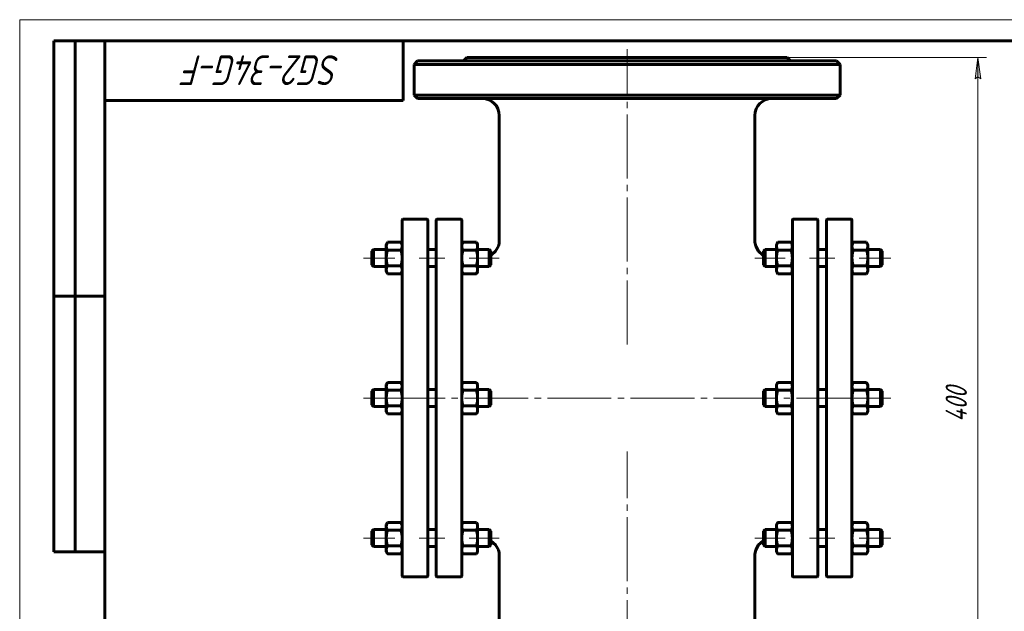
# Model space of a CAD drawing. Header units: millimetres. Extents: x 0 to 420, y -16 to 297.
# Tile 5 of 6: x 0 to 231, y 158 to 297. Entities that reach past the tile are written whole.
import ezdxf

# ---------------------------------------------------------------- set-up
doc = ezdxf.new("R2010")
doc.units = ezdxf.units.MM
for name, pattern in [('K5LT_AXLED', [19.5, 15, -1.5, 1.5, -1.5]), ('K5LT_BASIC', [0]), ('K5LT_THIN', [0])]:
    doc.linetypes.add(name, pattern=pattern)
doc.layers.add('Системный слой', color=7, linetype='Continuous')
doc.layers.add('Системный слой (1)', color=7, linetype='Continuous', true_color=0x6c6c6c)
doc.styles.add('KDIMTEXTSTYLE', font='GOST_AU.SHX', dxfattribs={"width": 0.96, "oblique": 15, "height": 5})
doc.styles.add('KTEXTSTYLE', font='GOST_AU.SHX', dxfattribs={"width": 0.96, "height": 5})
doc.dimstyles.new('KDIMSTYLE (0.40)', dxfattribs={"dimtxt": 5, "dimasz": 1, "dimexe": 2, "dimexo": 0, "dimgap": 1, "dimtad": 1, "dimlfac": 2.5, "dimtxsty": 'KDIMTEXTSTYLE', "dimsah": 1, "dimcen": 0, "dimdle": 1, "dimadec": 0, "dimazin": 0, "dimtfac": 0.667, "dimtmove": 0, "dimatfit": 3, "dimfxl": 1, "dimtvp": 1, "dimtolj": 1, "dimtzin": 0, "dimarcsym": 0})

# ---------------------------------------------------------------- blocks, each defined once
blk = doc.blocks.new('U0')
at = {"layer": 'Системный слой (1)', "linetype": 'K5LT_BASIC', "lineweight": 60}
for p, q in [((110.68, 174.49), (110.58, 174.55)), ((111.72, 173.57), (110.68, 174.49)), ((112.36, 172.4), (111.72, 173.57)), ((112.52, 171.76), (112.36, 172.4)), ((112.56, 171.43), (112.52, 171.76)), ((112.58, 171.26), (112.56, 171.43)), ((112.58, 171.18), (112.58, 171.26)), ((112.58, 171.14), (112.58, 171.18)), ((112.58, 171.12), (112.58, 171.14)), ((112.58, 171.11), (112.58, 171.12)), ((112.58, 171.1), (112.58, 171.11)), ((112.58, 171.09), (112.58, 171.1)), ((112.58, 171.1), (112.58, 171.1)), ((112.58, 171.1), (112.58, 171.1)), ((112.58, 171.1), (112.58, 171.1)), ((112.58, 171.1), (112.58, 171.1)), ((112.58, 171.1), (112.58, 171.1)), ((112.58, 171.09), (112.58, 171.09)), ((112.58, 171.09), (112.58, 171.09)), ((112.58, 171.09), (112.58, 171.09)), ((112.58, 171.09), (112.58, 171.09))]:
    blk.add_line(p, q, dxfattribs=at)
blk = doc.blocks.new('U1')
at = {"layer": 'Системный слой (1)', "linetype": 'K5LT_BASIC', "lineweight": 60}
for p, q in [((112.58, 245.09), (112.58, 245.09)), ((112.58, 245.09), (112.58, 245.09)), ((112.58, 245.09), (112.58, 245.09)), ((112.58, 245.09), (112.58, 245.09)), ((112.58, 245.09), (112.58, 245.09)), ((112.58, 245.09), (112.58, 245.09)), ((112.58, 245.09), (112.58, 245.09)), ((112.58, 245.09), (112.58, 245.09)), ((112.58, 245.09), (112.58, 245.09)), ((112.58, 245.09), (112.58, 245.08)), ((112.58, 245.08), (112.58, 245.08)), ((112.58, 245.08), (112.58, 245.07)), ((112.58, 245.07), (112.58, 245.05)), ((112.58, 245.05), (112.58, 245.01)), ((112.58, 245.01), (112.58, 244.92)), ((112.36, 243.78), (111.72, 242.62)), ((112.52, 244.43), (112.36, 243.78)), ((112.56, 244.76), (112.52, 244.43)), ((112.58, 244.92), (112.56, 244.76)), ((110.68, 241.69), (110.58, 241.63)), ((111.72, 242.62), (110.68, 241.69))]:
    blk.add_line(p, q, dxfattribs=at)
blk = doc.blocks.new('U2')
at = {"layer": 'Системный слой (1)', "linetype": 'K5LT_BASIC', "lineweight": 60}
for p, q in [((107.37, 178.55), (107.21, 178.88)), ((107.21, 178.88), (107.21, 178.88)), ((107.47, 178.25), (107.37, 178.55)), ((107.5, 177.96), (107.47, 178.25))]:
    blk.add_line(p, q, dxfattribs=at)
blk = doc.blocks.new('U3')
at = {"layer": 'Системный слой (1)', "linetype": 'K5LT_BASIC', "lineweight": 60}
for p, q in [((103.81, 178.25), (103.78, 177.96)), ((103.9, 178.55), (103.81, 178.25)), ((104.06, 178.88), (103.9, 178.55)), ((104.06, 178.88), (104.06, 178.88))]:
    blk.add_line(p, q, dxfattribs=at)
blk = doc.blocks.new('U4')
at = {"layer": 'Системный слой (1)', "linetype": 'K5LT_BASIC', "lineweight": 60}
for p, q in [((195.41, 244.07), (195.38, 243.77)), ((195.5, 244.37), (195.41, 244.07)), ((195.66, 244.7), (195.5, 244.37)), ((195.66, 244.7), (195.66, 244.7))]:
    blk.add_line(p, q, dxfattribs=at)
blk = doc.blocks.new('U5')
at = {"layer": 'Системный слой (1)', "linetype": 'K5LT_BASIC', "lineweight": 60}
for p, q in [((198.97, 244.37), (198.81, 244.7)), ((198.81, 244.7), (198.81, 244.7)), ((199.07, 244.07), (198.97, 244.37)), ((199.1, 243.77), (199.07, 244.07))]:
    blk.add_line(p, q, dxfattribs=at)
blk = doc.blocks.new('U6')
at = {"layer": 'Системный слой (1)', "linetype": 'K5LT_BASIC', "lineweight": 60}
for p, q in [((89.49, 244.69), (89.49, 244.7)), ((89.65, 244.37), (89.49, 244.69)), ((89.75, 244.07), (89.65, 244.37)), ((89.78, 243.77), (89.75, 244.07))]:
    blk.add_line(p, q, dxfattribs=at)
blk = doc.blocks.new('U7')
at = {"layer": 'Системный слой (1)', "linetype": 'K5LT_BASIC', "lineweight": 60}
for p, q in [((86.09, 244.07), (86.06, 243.77)), ((86.18, 244.37), (86.09, 244.07)), ((86.34, 244.69), (86.18, 244.37)), ((86.34, 244.7), (86.34, 244.69))]:
    blk.add_line(p, q, dxfattribs=at)
blk = doc.blocks.new('U8')
at = {"layer": 'Системный слой (1)', "linetype": 'K5LT_BASIC', "lineweight": 60}
for p, q in [((103.81, 211.16), (103.78, 210.86)), ((103.9, 211.46), (103.81, 211.16)), ((104.06, 211.79), (103.9, 211.46)), ((104.06, 211.79), (104.06, 211.79))]:
    blk.add_line(p, q, dxfattribs=at)
blk = doc.blocks.new('U9')
at = {"layer": 'Системный слой (1)', "linetype": 'K5LT_BASIC', "lineweight": 60}
for p, q in [((107.37, 211.46), (107.21, 211.79)), ((107.21, 211.79), (107.21, 211.79)), ((107.47, 211.16), (107.37, 211.46)), ((107.5, 210.86), (107.47, 211.16))]:
    blk.add_line(p, q, dxfattribs=at)
blk = doc.blocks.new('U10')
at = {"layer": 'Системный слой (1)', "linetype": 'K5LT_BASIC', "lineweight": 60}
for p, q in [((195.41, 178.25), (195.38, 177.96)), ((195.5, 178.55), (195.41, 178.25)), ((195.66, 178.88), (195.5, 178.55)), ((195.66, 178.88), (195.66, 178.88))]:
    blk.add_line(p, q, dxfattribs=at)
blk = doc.blocks.new('U11')
at = {"layer": 'Системный слой (1)', "linetype": 'K5LT_BASIC', "lineweight": 60}
for p, q in [((198.97, 178.55), (198.81, 178.88)), ((198.81, 178.88), (198.81, 178.88)), ((199.07, 178.25), (198.97, 178.55)), ((199.1, 177.96), (199.07, 178.25))]:
    blk.add_line(p, q, dxfattribs=at)
blk = doc.blocks.new('U12')
at = {"layer": 'Системный слой (1)', "linetype": 'K5LT_BASIC', "lineweight": 60}
for p, q in [((103.81, 244.07), (103.78, 243.77)), ((103.9, 244.37), (103.81, 244.07)), ((104.06, 244.7), (103.9, 244.37)), ((104.06, 244.7), (104.06, 244.7))]:
    blk.add_line(p, q, dxfattribs=at)
blk = doc.blocks.new('U13')
at = {"layer": 'Системный слой (1)', "linetype": 'K5LT_BASIC', "lineweight": 60}
for p, q in [((107.37, 244.37), (107.21, 244.7)), ((107.21, 244.7), (107.21, 244.7)), ((107.47, 244.07), (107.37, 244.37)), ((107.5, 243.77), (107.47, 244.07))]:
    blk.add_line(p, q, dxfattribs=at)
blk = doc.blocks.new('U14')
at = {"layer": 'Системный слой (1)', "linetype": 'K5LT_BASIC', "lineweight": 60}
for p, q in [((89.65, 178.55), (89.49, 178.88)), ((89.49, 178.88), (89.49, 178.88)), ((89.75, 178.25), (89.65, 178.55)), ((89.78, 177.96), (89.75, 178.25))]:
    blk.add_line(p, q, dxfattribs=at)
blk = doc.blocks.new('U15')
at = {"layer": 'Системный слой (1)', "linetype": 'K5LT_BASIC', "lineweight": 60}
for p, q in [((86.09, 178.25), (86.06, 177.96)), ((86.18, 178.55), (86.09, 178.25)), ((86.34, 178.88), (86.18, 178.55)), ((86.34, 178.88), (86.34, 178.88))]:
    blk.add_line(p, q, dxfattribs=at)
blk = doc.blocks.new('U16')
at = {"layer": 'Системный слой (1)', "linetype": 'K5LT_BASIC', "lineweight": 60}
for p, q in [((89.65, 211.46), (89.49, 211.79)), ((89.49, 211.79), (89.49, 211.79)), ((89.75, 211.16), (89.65, 211.46)), ((89.78, 210.87), (89.75, 211.16))]:
    blk.add_line(p, q, dxfattribs=at)
blk = doc.blocks.new('U17')
at = {"layer": 'Системный слой (1)', "linetype": 'K5LT_BASIC', "lineweight": 60}
for p, q in [((86.09, 211.16), (86.06, 210.87)), ((86.18, 211.46), (86.09, 211.16)), ((86.34, 211.79), (86.18, 211.46)), ((86.34, 211.79), (86.34, 211.79))]:
    blk.add_line(p, q, dxfattribs=at)
blk = doc.blocks.new('U18')
at = {"layer": 'Системный слой (1)', "linetype": 'K5LT_BASIC', "lineweight": 60}
for p, q in [((195.41, 211.16), (195.38, 210.86)), ((195.5, 211.46), (195.41, 211.16)), ((195.66, 211.79), (195.5, 211.46)), ((195.66, 211.79), (195.66, 211.79))]:
    blk.add_line(p, q, dxfattribs=at)
blk = doc.blocks.new('U19')
at = {"layer": 'Системный слой (1)', "linetype": 'K5LT_BASIC', "lineweight": 60}
for p, q in [((198.97, 211.46), (198.81, 211.79)), ((198.81, 211.79), (198.81, 211.79)), ((199.07, 211.16), (198.97, 211.46)), ((199.1, 210.86), (199.07, 211.16))]:
    blk.add_line(p, q, dxfattribs=at)
blk = doc.blocks.new('U20')
at = {"layer": 'Системный слой (1)', "linetype": 'K5LT_BASIC', "lineweight": 60}
for p, q in [((172.8, 172.4), (173.44, 173.57)), ((173.44, 173.57), (174.47, 174.49)), ((174.47, 174.49), (174.58, 174.55)), ((172.58, 171.26), (172.59, 171.43)), ((172.58, 171.18), (172.58, 171.26)), ((172.58, 171.14), (172.58, 171.18)), ((172.58, 171.12), (172.58, 171.14)), ((172.58, 171.11), (172.58, 171.12)), ((172.58, 171.1), (172.58, 171.11)), ((172.58, 171.09), (172.58, 171.1)), ((172.58, 171.1), (172.58, 171.1)), ((172.58, 171.1), (172.58, 171.1)), ((172.58, 171.1), (172.58, 171.1)), ((172.58, 171.1), (172.58, 171.1)), ((172.58, 171.1), (172.58, 171.1)), ((172.58, 171.09), (172.58, 171.09)), ((172.58, 171.09), (172.58, 171.09)), ((172.58, 171.09), (172.58, 171.09)), ((172.58, 171.09), (172.58, 171.09)), ((172.59, 171.43), (172.63, 171.76)), ((172.63, 171.76), (172.8, 172.4))]:
    blk.add_line(p, q, dxfattribs=at)
blk = doc.blocks.new('U21')
at = {"layer": 'Системный слой (1)', "linetype": 'K5LT_BASIC', "lineweight": 60}
for p, q in [((172.58, 245.09), (172.58, 245.09)), ((172.58, 245.09), (172.58, 245.09)), ((172.58, 245.09), (172.58, 245.09)), ((172.58, 245.09), (172.58, 245.09)), ((172.58, 245.09), (172.58, 245.09)), ((172.58, 245.09), (172.58, 245.09)), ((172.58, 245.09), (172.58, 245.09)), ((172.58, 245.09), (172.58, 245.09)), ((172.58, 245.09), (172.58, 245.09)), ((172.58, 245.09), (172.58, 245.08)), ((172.58, 245.08), (172.58, 245.08)), ((172.58, 245.08), (172.58, 245.07)), ((172.58, 245.07), (172.58, 245.05)), ((172.58, 245.05), (172.58, 245.01)), ((172.58, 245.01), (172.58, 244.92)), ((172.58, 244.92), (172.59, 244.76)), ((172.59, 244.76), (172.63, 244.43)), ((172.63, 244.43), (172.8, 243.78)), ((172.8, 243.78), (173.44, 242.62)), ((173.44, 242.62), (174.47, 241.69)), ((174.47, 241.69), (174.58, 241.63))]:
    blk.add_line(p, q, dxfattribs=at)
blk = doc.blocks.new('D0')
at = {"layer": 'Системный слой (1)'}
for points in [[(225.59, 283.09), (224.94, 288.09), (224.28, 283.09), (224.94, 283.59)], [(224.94, 128.09), (225.59, 133.09), (224.94, 132.59), (224.28, 133.09)]]:
    blk.add_hatch(color=256, dxfattribs=at).paths.add_polyline_path(points)
at = {"layer": 'Системный слой (1)', "linetype": 'K5LT_THIN', "lineweight": 18}
for p, q in [((142.58, 288.09), (226.94, 288.09)), ((224.28, 283.09), (224.94, 288.09)), ((224.94, 288.09), (225.59, 283.09)), ((224.94, 283.59), (224.28, 283.09)), ((225.59, 283.09), (224.94, 283.59)), ((224.94, 128.09), (224.28, 133.09)), ((224.28, 133.09), (224.94, 132.59)), ((224.94, 132.59), (225.59, 133.09)), ((225.59, 133.09), (224.94, 128.09)), ((142.58, 128.09), (226.94, 128.09))]:
    blk.add_line(p, q, dxfattribs=at)
blk.add_wipeout([(223.94, 202.49), (216.55, 202.49), (216.55, 213.25), (223.94, 213.25)]).dxf.layer = 'Системный слой (1)'
blk.add_line((224.94, 288.09), (224.94, 128.09), dxfattribs=at)
at = {"layer": 'Системный слой (1)', "insert": (217.35, 202.49), "char_height": 5, "attachment_point": 1, "rotation": 90, "style": 'KTEXTSTYLE'}
blk.add_mtext('\\H5.0;\\W1.000;\\Q15;\\Q15;\\W0.960;400', dxfattribs=at)
blk = doc.blocks.new('KDIMARROW_01')
at = {"layer": 'Системный слой'}
blk.add_hatch(color=0, dxfattribs=at).paths.add_polyline_path([(-5, -0.66), (0, 0), (-5, 0.66), (-4.5, 0)])
at = {"layer": 'Системный слой', "color": 0, "linetype": 'K5LT_THIN', "lineweight": 18}
for p, q in [((-4.5, 0), (-5, 0.66)), ((-5, 0.66), (0, 0)), ((0, 0), (-5, -0.66)), ((-5, -0.66), (-4.5, 0))]:
    blk.add_line(p, q, dxfattribs=at)
at = {"layer": 'Системный слой (1)', "color": 0, "linetype": 'K5LT_THIN', "lineweight": 18}
blk.add_line((315.21, 208.09), (314.81, 208.09), dxfattribs=at)
blk = doc.blocks.new('U90')
at = {"linetype": 'K5LT_THIN', "lineweight": 18}
for p, q in [((0, 0), (0, 297)), ((0, 297), (420, 297))]:
    blk.add_line(p, q, dxfattribs=at)
at = {"linetype": 'K5LT_BASIC', "lineweight": 60}
for p, q in [((8, 172), (8, 292)), ((20, 292), (8, 292)), ((13, 172), (13, 292)), ((20, 5), (20, 292)), ((20, 292), (415, 292)), ((90, 292), (90, 278)), ((90, 278), (20, 278)), ((20, 232), (8, 232)), ((20, 172), (8, 172))]:
    blk.add_line(p, q, dxfattribs=at)
at = {"insert": (75.26, 281.64), "char_height": 7, "attachment_point": 1, "rotation": 180, "style": 'KTEXTSTYLE'}
blk.add_mtext('\\H5.0;\\W1.000;\\Q15;\\Q15;\\W0.960;\\H7.00;SG2-34G-F', dxfattribs=at)

msp = doc.modelspace()

# ---------------------------------------------------------------- linework, layer by layer
at = {"layer": 'Системный слой (1)', "linetype": 'K5LT_AXLED', "lineweight": 18}
for p, q in [((142.5786, 220.6869), (142.5786, 290.0924)), ((88.0586, 241.0013), (80.6786, 241.0013)), ((99.7786, 241.0013), (93.7786, 241.0013)), ((112.5786, 241.0013), (105.4986, 241.0013)), ((191.3786, 241.0013), (185.3786, 241.0013)), ((88.0586, 208.0924), (80.6786, 208.0924)), ((88.0586, 175.1834), (80.6786, 175.1834)), ((99.7786, 175.1834), (93.7786, 175.1834)), ((112.5786, 175.1834), (105.4986, 175.1834)), ((179.6586, 175.1834), (172.5786, 175.1834)), ((191.3786, 175.1834), (185.3786, 175.1834)), ((204.4786, 175.1834), (197.0986, 175.1834))]:
    msp.add_line(p, q, dxfattribs=at)
at = {"layer": 'Системный слой (1)', "linetype": 'K5LT_BASIC', "lineweight": 60}
for p, q in [((93.3786, 287.2924), (92.5786, 286.4924)), ((93.3786, 287.2924), (191.7786, 287.2924)), ((104.9786, 288.0924), (104.1786, 287.2924)), ((104.9786, 288.0924), (180.1786, 288.0924)), ((180.1786, 288.0924), (180.9786, 287.2924)), ((191.7786, 287.2924), (192.5786, 286.4924)), ((92.5786, 279.2924), (92.5786, 286.4924)), ((92.5786, 286.4924), (192.5786, 286.4924)), ((192.5786, 279.2924), (192.5786, 286.4924)), ((93.3786, 278.4924), (92.5786, 279.2924)), ((192.5786, 279.2924), (92.5786, 279.2924)), ((93.3786, 278.4924), (191.7786, 278.4924)), ((191.7786, 278.4924), (192.5786, 279.2924)), ((112.5788, 245.0922), (112.5786, 274.4924)), ((172.5784, 245.0922), (172.5786, 274.4924)), ((89.7786, 166.2924), (89.7786, 249.8924)), ((89.9786, 250.0924), (95.5786, 250.0924)), ((95.7786, 249.8924), (95.7786, 166.2924)), ((97.7786, 166.2924), (97.7786, 249.8924)), ((103.5786, 250.0924), (97.9786, 250.0924)), ((103.7786, 249.8924), (103.7786, 166.2924)), ((181.3786, 249.8924), (181.3786, 166.2924)), ((187.1786, 250.0924), (181.5786, 250.0924)), ((187.3786, 166.2924), (187.3786, 249.8924)), ((189.3786, 249.8924), (189.3786, 166.2924)), ((189.5786, 250.0924), (195.1786, 250.0924)), ((195.3786, 166.2924), (195.3786, 249.8924)), ((82.6786, 242.6013), (83.0786, 243.0013)), ((83.0786, 243.0013), (83.0786, 239.0013)), ((83.0786, 243.0013), (86.0586, 243.0013)), ((86.0586, 244.2013), (86.3434, 244.6946)), ((86.0586, 243.774), (86.0586, 244.2013)), ((86.0586, 241.0041), (86.0586, 243.774)), ((86.3444, 244.6964), (89.4928, 244.6964)), ((86.3444, 242.8516), (89.4928, 242.8516)), ((89.7786, 244.2013), (89.4939, 244.6946)), ((95.7786, 243.0013), (97.7786, 243.0013)), ((103.7786, 244.2013), (104.0637, 244.6952)), ((104.0644, 244.6964), (107.2128, 244.6964)), ((104.0644, 242.8508), (107.2128, 242.8508)), ((107.4986, 244.2013), (107.2135, 244.6951)), ((107.4986, 244.2013), (107.4986, 243.7736)), ((107.4986, 243.7736), (107.4986, 241.0033)), ((107.4986, 243.0013), (110.1786, 243.0013)), ((110.5786, 242.6013), (110.1786, 243.0013)), ((110.1786, 239.0013), (110.1786, 243.0013)), ((174.5786, 242.6013), (174.9786, 243.0013)), ((174.9786, 239.0013), (174.9786, 243.0013)), ((174.9786, 243.0013), (177.6586, 243.0013)), ((177.6586, 244.2013), (177.9444, 244.6964)), ((177.6586, 243.7726), (177.6586, 244.2013)), ((177.6586, 241.0013), (177.6586, 243.7726)), ((177.9444, 244.6964), (181.0928, 244.6964)), ((177.9444, 242.8489), (181.0928, 242.8489)), ((181.3786, 244.2013), (181.0928, 244.6964)), ((187.3786, 243.0013), (189.3786, 243.0013)), ((195.3786, 244.2013), (195.6639, 244.6955)), ((195.6644, 244.6964), (198.8128, 244.6964)), ((195.6644, 242.8503), (198.8128, 242.8503)), ((199.0986, 244.2013), (198.8134, 244.6955)), ((199.0986, 244.2013), (199.0986, 243.7733)), ((199.0986, 243.7733), (199.0986, 241.0028)), ((199.0986, 243.0013), (202.0786, 243.0013)), ((202.0786, 243.0013), (202.0786, 239.0013)), ((202.4786, 242.6013), (202.0786, 243.0013)), ((82.6786, 239.4013), (82.6786, 242.6013)), ((86.0586, 238.2315), (86.0586, 241.0041)), ((107.4986, 241.0033), (107.4986, 238.231)), ((110.5786, 242.6013), (110.5786, 239.4013)), ((174.5786, 242.6013), (174.5786, 239.4013)), ((177.6586, 238.2301), (177.6586, 241.0013)), ((199.0986, 241.0028), (199.0986, 238.2308)), ((202.4786, 239.4013), (202.4786, 242.6013)), ((82.6786, 239.4013), (83.0786, 239.0013)), ((83.0786, 239.0013), (86.0586, 239.0013)), ((86.0586, 237.8013), (86.0586, 238.2315)), ((86.3444, 239.1566), (89.4928, 239.1566)), ((95.7786, 239.0013), (97.7786, 239.0013)), ((104.0644, 239.1557), (107.2128, 239.1557)), ((107.4986, 239.0013), (110.1786, 239.0013)), ((107.4986, 238.231), (107.4986, 237.8013)), ((110.5786, 239.4013), (110.1786, 239.0013)), ((174.5786, 239.4013), (174.9786, 239.0013)), ((174.9786, 239.0013), (177.6586, 239.0013)), ((177.6586, 237.8013), (177.6586, 238.2301)), ((177.9444, 239.1538), (181.0928, 239.1538)), ((187.3786, 239.0013), (189.3786, 239.0013)), ((195.6644, 239.1553), (198.8128, 239.1553)), ((199.0986, 239.0013), (202.0786, 239.0013)), ((199.0986, 238.2308), (199.0986, 237.8013)), ((202.4786, 239.4013), (202.0786, 239.0013)), ((86.0586, 237.8013), (86.3434, 237.3081)), ((86.3444, 237.3063), (86.3434, 237.3081)), ((86.3444, 237.3063), (89.4928, 237.3063)), ((89.4939, 237.3081), (89.4928, 237.3063)), ((89.7786, 237.8013), (89.4939, 237.3081)), ((103.7786, 237.8013), (104.0637, 237.3076)), ((104.0644, 237.3063), (104.0637, 237.3076)), ((104.0644, 237.3063), (107.2128, 237.3063)), ((107.2135, 237.3076), (107.2128, 237.3063)), ((107.4986, 237.8013), (107.2135, 237.3075)), ((177.6586, 237.8013), (177.9444, 237.3063)), ((177.9444, 237.3063), (181.0928, 237.3063)), ((181.3786, 237.8013), (181.0928, 237.3063)), ((195.3786, 237.8013), (195.6639, 237.3072)), ((195.6644, 237.3063), (195.6639, 237.3072)), ((195.6644, 237.3063), (198.8128, 237.3063)), ((198.8134, 237.3073), (198.8128, 237.3063)), ((199.0986, 237.8013), (198.8134, 237.3072)), ((86.0586, 211.2924), (86.3434, 211.7856)), ((86.0586, 210.8651), (86.0586, 211.2924)), ((86.0586, 208.0952), (86.0586, 210.8651)), ((86.3444, 211.7874), (89.4928, 211.7874)), ((89.7786, 211.2924), (89.4939, 211.7856)), ((103.7786, 211.2924), (104.0637, 211.7862)), ((104.0644, 211.7874), (107.2128, 211.7874)), ((107.4986, 211.2924), (107.2135, 211.7862)), ((107.4986, 211.2924), (107.4986, 210.8646)), ((107.4986, 210.8646), (107.4986, 208.0943)), ((177.6586, 211.2924), (177.9444, 211.7874)), ((177.6586, 210.8637), (177.6586, 211.2924)), ((177.6586, 208.0924), (177.6586, 210.8637)), ((177.9444, 211.7874), (181.0928, 211.7874)), ((181.3786, 211.2924), (181.0928, 211.7874)), ((195.3786, 211.2924), (195.6639, 211.7865)), ((195.6644, 211.7874), (198.8128, 211.7874)), ((199.0986, 211.2924), (198.8134, 211.7865)), ((199.0986, 211.2924), (198.8134, 211.7865)), ((199.0986, 211.2924), (199.0986, 210.8644)), ((199.0986, 210.8644), (199.0986, 208.0938)), ((82.6786, 209.6924), (83.0786, 210.0924)), ((82.6786, 206.4924), (82.6786, 209.6924)), ((83.0786, 210.0924), (83.0786, 206.0924)), ((83.0786, 210.0924), (86.0586, 210.0924)), ((86.0586, 205.3225), (86.0586, 208.0952)), ((86.3444, 209.9427), (89.4928, 209.9427)), ((95.7786, 210.0924), (97.7786, 210.0924)), ((104.0644, 209.9418), (107.2128, 209.9418)), ((107.4986, 210.0924), (110.1786, 210.0924)), ((107.4986, 208.0943), (107.4986, 205.3221)), ((110.1786, 206.0924), (110.1786, 210.0924)), ((110.5786, 209.6924), (110.1786, 210.0924)), ((110.5786, 209.6924), (110.5786, 206.4924)), ((174.5786, 209.6924), (174.9786, 210.0924)), ((174.5786, 209.6924), (174.5786, 206.4924)), ((174.9786, 206.0924), (174.9786, 210.0924)), ((174.9786, 210.0924), (177.6586, 210.0924)), ((177.6586, 205.3211), (177.6586, 208.0924)), ((177.9444, 209.9399), (181.0928, 209.9399)), ((187.3786, 210.0924), (189.3786, 210.0924)), ((195.6644, 209.9413), (198.8128, 209.9413)), ((199.0986, 210.0924), (202.0786, 210.0924)), ((199.0986, 208.0938), (199.0986, 205.3218)), ((202.4786, 209.6924), (202.0786, 210.0924)), ((202.0786, 210.0924), (202.0786, 206.0924)), ((202.4786, 206.4924), (202.4786, 209.6924)), ((82.6786, 206.4924), (83.0786, 206.0924)), ((83.0786, 206.0924), (86.0586, 206.0924)), ((86.3444, 206.2476), (89.4928, 206.2476)), ((95.7786, 206.0924), (97.7786, 206.0924)), ((104.0644, 206.2468), (107.2128, 206.2468)), ((107.4986, 206.0924), (110.1786, 206.0924)), ((110.5786, 206.4924), (110.1786, 206.0924)), ((174.5786, 206.4924), (174.9786, 206.0924)), ((174.9786, 206.0924), (177.6586, 206.0924)), ((177.9444, 206.2449), (181.0928, 206.2449)), ((187.3786, 206.0924), (189.3786, 206.0924)), ((195.6644, 206.2463), (198.8128, 206.2463)), ((199.0986, 206.0924), (202.0786, 206.0924)), ((202.4786, 206.4924), (202.0786, 206.0924)), ((86.0586, 204.8924), (86.0586, 205.3225)), ((86.0586, 204.8924), (86.3434, 204.3991)), ((86.3444, 204.3973), (86.3434, 204.3992)), ((86.3444, 204.3973), (89.4928, 204.3973)), ((89.4939, 204.3992), (89.4928, 204.3973)), ((89.7786, 204.8924), (89.4939, 204.3991)), ((89.4939, 204.3992), (89.4939, 204.3991)), ((103.7786, 204.8924), (104.0637, 204.3986)), ((104.0644, 204.3973), (104.0637, 204.3986)), ((104.0644, 204.3973), (107.2128, 204.3973)), ((107.2135, 204.3986), (107.2128, 204.3973)), ((107.4986, 204.8924), (107.2135, 204.3986)), ((107.4986, 205.3221), (107.4986, 204.8924)), ((177.6586, 204.8924), (177.6586, 205.3211)), ((177.6586, 204.8924), (177.9444, 204.3973)), ((177.9444, 204.3973), (181.0928, 204.3973)), ((181.3786, 204.8924), (181.0928, 204.3973)), ((195.3786, 204.8924), (195.6639, 204.3983)), ((195.6644, 204.3973), (195.6639, 204.3983)), ((195.6644, 204.3973), (198.8128, 204.3973)), ((198.8134, 204.3983), (198.8128, 204.3973)), ((199.0986, 204.8924), (198.8134, 204.3983)), ((198.8134, 204.3983), (198.8134, 204.3983)), ((199.0986, 205.3218), (199.0986, 204.8924)), ((86.0586, 178.3834), (86.3434, 178.8767)), ((86.0586, 177.9561), (86.0586, 178.3834)), ((86.3444, 178.8785), (89.4928, 178.8785)), ((89.7786, 178.3834), (89.4939, 178.8766)), ((103.7786, 178.3834), (104.0637, 178.8772)), ((104.0644, 178.8785), (107.2128, 178.8785)), ((107.4986, 178.3834), (107.2135, 178.8772)), ((107.4986, 178.3834), (107.4986, 177.9556)), ((177.6586, 178.3834), (177.9444, 178.8785)), ((177.6586, 177.9547), (177.6586, 178.3834)), ((177.9444, 178.8785), (181.0928, 178.8785)), ((181.3786, 178.3834), (181.0928, 178.8785)), ((195.3786, 178.3834), (195.6639, 178.8775)), ((195.6644, 178.8785), (198.8128, 178.8785)), ((199.0986, 178.3834), (198.8134, 178.8775)), ((199.0986, 178.3834), (199.0986, 177.9554)), ((82.6786, 176.7834), (83.0786, 177.1834)), ((82.6786, 173.5834), (82.6786, 176.7834)), ((83.0786, 177.1834), (86.0586, 177.1834)), ((83.0786, 177.1834), (83.0786, 173.1834)), ((86.0586, 175.1862), (86.0586, 177.9561)), ((86.3444, 177.0337), (89.4928, 177.0337)), ((95.7786, 177.1834), (97.7786, 177.1834)), ((104.0644, 177.0328), (107.2128, 177.0328)), ((107.4986, 177.9556), (107.4986, 175.1853)), ((107.4986, 177.1834), (110.1786, 177.1834)), ((110.5786, 176.7834), (110.1786, 177.1834)), ((110.1786, 173.1834), (110.1786, 177.1834)), ((110.5786, 176.7834), (110.5786, 173.5834)), ((174.5786, 176.7834), (174.9786, 177.1834)), ((174.5786, 176.7834), (174.5786, 173.5834)), ((174.9786, 177.1834), (177.6586, 177.1834)), ((174.9786, 173.1834), (174.9786, 177.1834)), ((177.6586, 175.1834), (177.6586, 177.9547)), ((177.9444, 177.0309), (181.0928, 177.0309)), ((187.3786, 177.1834), (189.3786, 177.1834)), ((195.6644, 177.0324), (198.8128, 177.0324)), ((199.0986, 177.9554), (199.0986, 175.1849)), ((199.0986, 177.1834), (202.0786, 177.1834)), ((202.0786, 177.1834), (202.0786, 173.1834)), ((202.4786, 176.7834), (202.0786, 177.1834)), ((202.4786, 173.5834), (202.4786, 176.7834)), ((82.6786, 173.5834), (83.0786, 173.1834)), ((86.0586, 172.4135), (86.0586, 175.1862)), ((107.4986, 175.1853), (107.4986, 172.4131)), ((110.5786, 173.5834), (110.1786, 173.1834)), ((174.5786, 173.5834), (174.9786, 173.1834)), ((177.6586, 172.4121), (177.6586, 175.1834)), ((199.0986, 175.1849), (199.0986, 172.4129)), ((202.4786, 173.5834), (202.0786, 173.1834)), ((83.0786, 173.1834), (86.0586, 173.1834)), ((86.0586, 171.9834), (86.0586, 172.4135)), ((86.0586, 171.9834), (86.3434, 171.4901)), ((86.3444, 171.4884), (86.3434, 171.4902)), ((86.3444, 173.3387), (89.4928, 173.3387)), ((86.3444, 171.4884), (89.4928, 171.4884)), ((89.4939, 171.4902), (89.4928, 171.4884)), ((89.7786, 171.9834), (89.4939, 171.4902)), ((95.7786, 173.1834), (97.7786, 173.1834)), ((103.7786, 171.9834), (104.0637, 171.4896)), ((104.0644, 171.4884), (104.0637, 171.4896)), ((104.0644, 173.3378), (107.2128, 173.3378)), ((104.0644, 171.4884), (107.2128, 171.4884)), ((107.2135, 171.4896), (107.2128, 171.4884)), ((107.4986, 171.9834), (107.2135, 171.4896)), ((107.4986, 173.1834), (110.1786, 173.1834)), ((107.4986, 172.4131), (107.4986, 171.9834)), ((112.5786, 141.6924), (112.5788, 171.0926)), ((172.5786, 141.6924), (172.5784, 171.0926)), ((174.9786, 173.1834), (177.6586, 173.1834)), ((177.6586, 171.9834), (177.6586, 172.4121)), ((177.6586, 171.9834), (177.9444, 171.4884)), ((177.9444, 173.3359), (181.0928, 173.3359)), ((177.9444, 171.4884), (181.0928, 171.4884)), ((181.3786, 171.9834), (181.0928, 171.4884)), ((187.3786, 173.1834), (189.3786, 173.1834)), ((195.3786, 171.9834), (195.6639, 171.4893)), ((195.6644, 171.4884), (195.6639, 171.4893)), ((195.6644, 173.3373), (198.8128, 173.3373)), ((195.6644, 171.4884), (198.8128, 171.4884)), ((198.8134, 171.4893), (198.8128, 171.4884)), ((199.0986, 171.9834), (198.8134, 171.4893)), ((199.0986, 173.1834), (202.0786, 173.1834)), ((199.0986, 172.4129), (199.0986, 171.9834)), ((89.9786, 166.0924), (95.5786, 166.0924)), ((103.5786, 166.0924), (97.9786, 166.0924)), ((187.1786, 166.0924), (181.5786, 166.0924)), ((189.5786, 166.0924), (195.1786, 166.0924))]:
    msp.add_line(p, q, dxfattribs=at)
for centre, radius, start, end in [((108.5786, 274.4924), 4, 0, 90), ((176.5786, 274.4924), 4, 90, 180), ((89.9786, 249.8924), 0.2, 90, 180), ((95.5786, 249.8924), 0.2, 0, 90), ((97.9786, 249.8924), 0.2, 90, 180), ((103.5786, 249.8924), 0.2, 0, 90), ((181.5786, 249.8924), 0.2, 90, 180), ((187.1786, 249.8924), 0.2, 0, 90), ((189.5786, 249.8924), 0.2, 90, 180), ((195.1786, 249.8924), 0.2, 0, 90), ((89.9786, 166.2924), 0.2, 180, 270), ((95.5786, 166.2924), 0.2, 270, 0), ((97.9786, 166.2924), 0.2, 180, 270), ((103.5786, 166.2924), 0.2, 270, 0), ((181.5786, 166.2924), 0.2, 180, 270), ((187.1786, 166.2924), 0.2, 270, 0), ((189.5786, 166.2924), 0.2, 180, 270), ((195.1786, 166.2924), 0.2, 270, 0)]:
    msp.add_arc(centre, radius, start, end, dxfattribs=at)
for points in [[(86.0586, 243.774), (86.0586, 243.3459), (86.3444, 242.8516)], [(86.3444, 242.8516), (86.0586, 241.8616), (86.0586, 241.0041)], [(89.4928, 242.8516), (89.7786, 243.3459), (89.7786, 243.774)], [(89.7786, 241.0041), (89.7786, 241.8616), (89.4928, 242.8516)], [(103.7786, 243.7736), (103.7786, 243.3453), (104.0644, 242.8508)], [(104.0644, 242.8508), (103.7786, 241.8607), (103.7786, 241.0033)], [(107.2128, 242.8508), (107.4986, 243.3453), (107.4986, 243.7736)], [(107.4986, 241.0033), (107.4986, 241.8607), (107.2128, 242.8508)], [(177.9444, 244.6964), (177.6586, 244.2013), (177.6586, 243.7726)], [(177.6586, 243.7726), (177.6586, 243.3439), (177.9444, 242.8489)], [(177.9444, 242.8489), (177.6586, 241.8588), (177.6586, 241.0013)], [(181.3786, 243.7726), (181.3786, 244.2013), (181.0928, 244.6964)], [(181.0928, 242.8489), (181.3786, 243.3439), (181.3786, 243.7726)], [(181.3786, 241.0013), (181.3786, 241.8588), (181.0928, 242.8489)], [(195.3786, 243.7733), (195.3786, 243.345), (195.6644, 242.8503)], [(195.6644, 242.8503), (195.3786, 241.8602), (195.3786, 241.0028)], [(198.8128, 242.8503), (199.0986, 243.345), (199.0986, 243.7733)], [(199.0986, 241.0028), (199.0986, 241.8602), (198.8128, 242.8503)], [(86.0586, 241.0041), (86.0586, 240.1467), (86.3444, 239.1566)], [(89.4928, 239.1566), (89.7786, 240.1467), (89.7786, 241.0041)], [(103.7786, 241.0033), (103.7786, 240.1458), (104.0644, 239.1557)], [(107.2128, 239.1557), (107.4986, 240.1458), (107.4986, 241.0033)], [(177.6586, 241.0013), (177.6586, 240.1439), (177.9444, 239.1538)], [(181.0928, 239.1538), (181.3786, 240.1439), (181.3786, 241.0013)], [(195.3786, 241.0028), (195.3786, 240.1453), (195.6644, 239.1553)], [(198.8128, 239.1553), (199.0986, 240.1453), (199.0986, 241.0028)], [(86.3444, 239.1566), (86.0586, 238.6608), (86.0586, 238.2315)], [(86.0586, 238.2315), (86.0586, 237.8021), (86.3444, 237.3063)], [(89.7786, 238.2315), (89.7786, 238.6608), (89.4928, 239.1566)], [(89.4928, 237.3063), (89.7786, 237.8021), (89.7786, 238.2315)], [(104.0644, 239.1557), (103.7786, 238.6602), (103.7786, 238.231)], [(103.7786, 238.231), (103.7786, 237.8019), (104.0644, 237.3063)], [(107.4986, 238.231), (107.4986, 238.6602), (107.2128, 239.1557)], [(107.2128, 237.3063), (107.4986, 237.8019), (107.4986, 238.231)], [(177.9444, 239.1538), (177.6586, 238.6588), (177.6586, 238.2301)], [(177.6586, 238.2301), (177.6586, 237.8013), (177.9444, 237.3063)], [(181.3786, 238.2301), (181.3786, 238.6588), (181.0928, 239.1538)], [(181.0928, 237.3063), (181.3786, 237.8013), (181.3786, 238.2301)], [(195.6644, 239.1553), (195.3786, 238.6598), (195.3786, 238.2308)], [(195.3786, 238.2308), (195.3786, 237.8017), (195.6644, 237.3063)], [(199.0986, 238.2308), (199.0986, 238.6598), (198.8128, 239.1553)], [(198.8128, 237.3063), (199.0986, 237.8017), (199.0986, 238.2308)], [(86.0586, 210.8651), (86.0586, 210.437), (86.3444, 209.9427)], [(89.4928, 209.9427), (89.7786, 210.437), (89.7786, 210.8651)], [(103.7786, 210.8646), (103.7786, 210.4363), (104.0644, 209.9418)], [(107.2128, 209.9418), (107.4986, 210.4363), (107.4986, 210.8646)], [(177.9444, 211.7874), (177.6586, 211.2924), (177.6586, 210.8637)], [(177.6586, 210.8637), (177.6586, 210.4349), (177.9444, 209.9399)], [(181.3786, 210.8637), (181.3786, 211.2924), (181.0928, 211.7874)], [(181.0928, 209.9399), (181.3786, 210.4349), (181.3786, 210.8637)], [(195.3786, 210.8644), (195.3786, 210.436), (195.6644, 209.9413)], [(198.8128, 209.9413), (199.0986, 210.436), (199.0986, 210.8644)], [(86.3444, 209.9427), (86.0586, 208.9526), (86.0586, 208.0952)], [(86.0586, 208.0952), (86.0586, 207.2377), (86.3444, 206.2476)], [(89.7786, 208.0952), (89.7786, 208.9526), (89.4928, 209.9427)], [(89.4928, 206.2476), (89.7786, 207.2377), (89.7786, 208.0952)], [(104.0644, 209.9418), (103.7786, 208.9517), (103.7786, 208.0943)], [(103.7786, 208.0943), (103.7786, 207.2368), (104.0644, 206.2468)], [(107.4986, 208.0943), (107.4986, 208.9517), (107.2128, 209.9418)], [(107.2128, 206.2468), (107.4986, 207.2368), (107.4986, 208.0943)], [(177.9444, 209.9399), (177.6586, 208.9498), (177.6586, 208.0924)], [(177.6586, 208.0924), (177.6586, 207.2349), (177.9444, 206.2449)], [(181.3786, 208.0924), (181.3786, 208.9498), (181.0928, 209.9399)], [(181.0928, 206.2449), (181.3786, 207.2349), (181.3786, 208.0924)], [(195.6644, 209.9413), (195.3786, 208.9513), (195.3786, 208.0938)], [(195.3786, 208.0938), (195.3786, 207.2364), (195.6644, 206.2463)], [(199.0986, 208.0938), (199.0986, 208.9513), (198.8128, 209.9413)], [(198.8128, 206.2463), (199.0986, 207.2364), (199.0986, 208.0938)], [(86.3444, 206.2476), (86.0586, 205.7519), (86.0586, 205.3225)], [(89.7786, 205.3225), (89.7786, 205.7519), (89.4928, 206.2476)], [(104.0644, 206.2468), (103.7786, 205.7512), (103.7786, 205.3221)], [(107.4986, 205.3221), (107.4986, 205.7512), (107.2128, 206.2468)], [(177.9444, 206.2449), (177.6586, 205.7498), (177.6586, 205.3211)], [(181.3786, 205.3211), (181.3786, 205.7498), (181.0928, 206.2449)], [(195.6644, 206.2463), (195.3786, 205.7509), (195.3786, 205.3218)], [(199.0986, 205.3218), (199.0986, 205.7509), (198.8128, 206.2463)], [(86.0586, 205.3225), (86.0586, 204.8931), (86.3444, 204.3973)], [(89.4928, 204.3973), (89.7786, 204.8931), (89.7786, 205.3225)], [(103.7786, 205.3221), (103.7786, 204.8929), (104.0644, 204.3973)], [(107.2128, 204.3973), (107.4986, 204.8929), (107.4986, 205.3221)], [(177.6586, 205.3211), (177.6586, 204.8924), (177.9444, 204.3973)], [(181.0928, 204.3973), (181.3786, 204.8924), (181.3786, 205.3211)], [(195.3786, 205.3218), (195.3786, 204.8928), (195.6644, 204.3973)], [(198.8128, 204.3973), (199.0986, 204.8928), (199.0986, 205.3218)], [(177.9444, 178.8785), (177.6586, 178.3834), (177.6586, 177.9547)], [(181.3786, 177.9547), (181.3786, 178.3834), (181.0928, 178.8785)], [(86.0586, 177.9561), (86.0586, 177.528), (86.3444, 177.0337)], [(86.3444, 177.0337), (86.0586, 176.0436), (86.0586, 175.1862)], [(89.4928, 177.0337), (89.7786, 177.528), (89.7786, 177.9561)], [(89.7786, 175.1862), (89.7786, 176.0436), (89.4928, 177.0337)], [(103.7786, 177.9556), (103.7786, 177.5274), (104.0644, 177.0328)], [(104.0644, 177.0328), (103.7786, 176.0428), (103.7786, 175.1853)], [(107.2128, 177.0328), (107.4986, 177.5274), (107.4986, 177.9556)], [(107.4986, 175.1853), (107.4986, 176.0428), (107.2128, 177.0328)], [(177.6586, 177.9547), (177.6586, 177.526), (177.9444, 177.0309)], [(177.9444, 177.0309), (177.6586, 176.0409), (177.6586, 175.1834)], [(181.0928, 177.0309), (181.3786, 177.526), (181.3786, 177.9547)], [(181.3786, 175.1834), (181.3786, 176.0409), (181.0928, 177.0309)], [(195.3786, 177.9554), (195.3786, 177.527), (195.6644, 177.0324)], [(195.6644, 177.0324), (195.3786, 176.0423), (195.3786, 175.1849)], [(198.8128, 177.0324), (199.0986, 177.527), (199.0986, 177.9554)], [(199.0986, 175.1849), (199.0986, 176.0423), (198.8128, 177.0324)], [(86.0586, 175.1862), (86.0586, 174.3288), (86.3444, 173.3387)], [(89.4928, 173.3387), (89.7786, 174.3288), (89.7786, 175.1862)], [(103.7786, 175.1853), (103.7786, 174.3279), (104.0644, 173.3378)], [(107.2128, 173.3378), (107.4986, 174.3279), (107.4986, 175.1853)], [(177.6586, 175.1834), (177.6586, 174.326), (177.9444, 173.3359)], [(181.0928, 173.3359), (181.3786, 174.326), (181.3786, 175.1834)], [(195.3786, 175.1849), (195.3786, 174.3274), (195.6644, 173.3373)], [(198.8128, 173.3373), (199.0986, 174.3274), (199.0986, 175.1849)], [(86.3444, 173.3387), (86.0586, 172.8429), (86.0586, 172.4135)], [(86.0586, 172.4135), (86.0586, 171.9842), (86.3444, 171.4884)], [(89.7786, 172.4135), (89.7786, 172.8429), (89.4928, 173.3387)], [(89.4928, 171.4884), (89.7786, 171.9842), (89.7786, 172.4135)], [(104.0644, 173.3378), (103.7786, 172.8422), (103.7786, 172.4131)], [(103.7786, 172.4131), (103.7786, 171.9839), (104.0644, 171.4884)], [(107.4986, 172.4131), (107.4986, 172.8422), (107.2128, 173.3378)], [(107.2128, 171.4884), (107.4986, 171.9839), (107.4986, 172.4131)], [(177.9444, 173.3359), (177.6586, 172.8409), (177.6586, 172.4121)], [(177.6586, 172.4121), (177.6586, 171.9834), (177.9444, 171.4884)], [(181.3786, 172.4121), (181.3786, 172.8409), (181.0928, 173.3359)], [(181.0928, 171.4884), (181.3786, 171.9834), (181.3786, 172.4121)], [(195.6644, 173.3373), (195.3786, 172.8419), (195.3786, 172.4129)], [(195.3786, 172.4129), (195.3786, 171.9838), (195.6644, 171.4884)], [(199.0986, 172.4129), (199.0986, 172.8419), (198.8128, 173.3373)], [(198.8128, 171.4884), (199.0986, 171.9838), (199.0986, 172.4129)]]:
    msp.add_rational_spline(points, [1, 1.0379548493, 1], degree=2, dxfattribs=at)

# ---------------------------------------------------------------- block references
at = {"layer": 'Системный слой (1)'}
for name in ['U1', 'U21', 'U7', 'U6', 'U12', 'U13', 'U4', 'U5', 'U17', 'U16', 'U8', 'U9', 'U18', 'U19', 'U15', 'U14', 'U3', 'U2', 'U10', 'U11', 'U0', 'U20']:
    msp.add_blockref(name, (0, 0), dxfattribs=at)

# ---------------------------------------------------------------- next in the draw order: dimensions: what is measured, and where the dimension line sits
dim = msp.add_linear_dim(base=(224.9361, 288.0924), p1=(142.5786, 128.0924), p2=(142.5786, 288.0924), angle=90, dimstyle='KDIMSTYLE (0.40)', override={"dimexo": 0, "dimpost": '\\H5.0;\\W0.960;\\Q15;<>', "dimblk1": 'KDIMARROW_01', "dimblk2": 'KDIMARROW_01', "dimse1": 0, "dimse2": 0, "dimtol": 1, "dimtp": 0, "dimtm": 0, "dimtdec": 5, "dimtolj": 1}, dxfattribs=at)
dim.commit()
dim.dimension.update_dxf_attribs({"geometry": 'D0', "text_midpoint": (224.9361, 208.0924), "dimtype": 160})

# ---------------------------------------------------------------- next in the draw order: linework, layer by layer
at = {"layer": 'Системный слой (1)', "linetype": 'K5LT_AXLED', "lineweight": 18}
for p, q in [((179.6586, 241.0013), (172.5786, 241.0013)), ((204.4786, 241.0013), (197.0986, 241.0013)), ((197.3786, 208.0924), (87.7786, 208.0924)), ((204.4786, 208.0924), (197.0986, 208.0924)), ((142.5786, 126.0924), (142.5786, 195.4979))]:
    msp.add_line(p, q, dxfattribs=at)

# ---------------------------------------------------------------- next in the draw order: block references
msp.add_blockref('U90', (0, 0))

doc.saveas('drawing.dxf')
